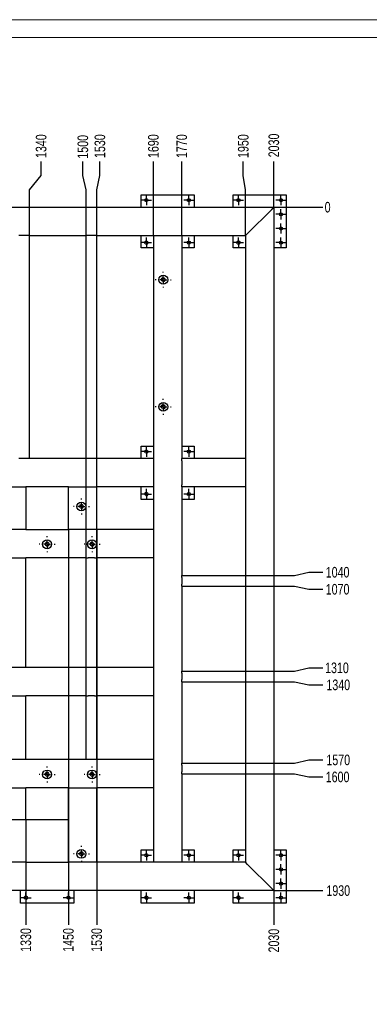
# Model space of a CAD drawing. Header units: millimetres. Extents: x 0 to 841, y 0 to 594.
# Tile 7 of 25: x 195 to 293, y 316 to 594. Entities that reach past the tile are written whole.
import ezdxf

# ---------------------------------------------------------------- set-up
doc = ezdxf.new("R2010")
doc.units = ezdxf.units.MM
doc.header["$PDSIZE"] = -1
doc.linetypes.add('CENTERX2', pattern=[20.32, 12.7, -2.54, 2.54, -2.54])
for name, color, linetype in [('COTES', 1, 'Continuous'), ('NOTES', 6, 'Continuous'), ('TRAIT-FINS', 9, 'Continuous'), ('TRAIT-MIXTES', 3, 'CENTERX2')]:
    doc.layers.add(name, color=color, linetype=linetype)
doc.layers.add('TRAIT-FORT', color=4, linetype='Continuous', lineweight=25)
doc.styles.add('SLDTEXTSTYLE0', font='TXT', dxfattribs={"width": 0.75})
doc.dimstyles.new('SLDDIMSTYLE7', dxfattribs={"dimtxt": 3, "dimasz": 0.333333, "dimexe": 0, "dimexo": 0.0625, "dimgap": 0.75, "dimtad": 0, "dimtih": 1, "dimtoh": 1, "dimdec": 0, "dimlfac": 10, "dimrnd": 1e-09, "dimdsep": 46, "dimtxsty": 'SLDTEXTSTYLE0', "dimblk1": 'ORIGIN', "dimblk2": 'ORIGIN', "dimsah": 1, "dimcen": 0.09, "dimadec": 0, "dimazin": 2, "dimtfac": 1, "dimtdec": 0, "dimtofl": 0, "dimtmove": 0, "dimatfit": 3, "dimldrblk": 'ORIGIN', "dimfxl": 1, "dimfrac": 2, "dimtolj": 1, "dimtzin": 12, "dimarcsym": 0})
doc.dimstyles.new('SLDDIMSTYLE8', dxfattribs={"dimtxt": 3, "dimasz": 2, "dimexe": 0, "dimexo": 0.0625, "dimgap": 0.75, "dimtad": 0, "dimtih": 1, "dimtoh": 1, "dimdec": 0, "dimlfac": 10, "dimrnd": 1e-09, "dimzin": 12, "dimdsep": 46, "dimtxsty": 'SLDTEXTSTYLE0', "dimsah": 1, "dimcen": 0.09, "dimadec": 0, "dimazin": 3, "dimtfac": 1, "dimtdec": 0, "dimtofl": 0, "dimtmove": 0, "dimatfit": 3, "dimfxl": 1, "dimfrac": 2, "dimtolj": 1, "dimtzin": 12, "dimarcsym": 0})

# ---------------------------------------------------------------- blocks, each defined once
blk = doc.blocks.new('_D_64')
at = {"layer": 'COTES', "color": 0, "lineweight": -2, "transparency": 16777216}
for p, q in [((200.67, 549.98), (200.67, 553.98)), ((197.36, 545.98), (200.67, 549.98)), ((197.36, 533.1), (197.36, 545.98))]:
    blk.add_line(p, q, dxfattribs=at)
at = {"layer": 'Defpoints', "color": 0, "transparency": 16777216}
for p in [(200.67, 553.98), (63.36, 541.03), (197.36, 533.03)]:
    blk.add_point(p, dxfattribs=at)
at = {"layer": 'COTES', "color": 0, "transparency": 16777216, "insert": (200.67, 558.29), "char_height": 3, "attachment_point": 5, "rotation": 90, "style": 'SLDTEXTSTYLE0'}
blk.add_mtext('\\A1;1340', dxfattribs=at)
blk = doc.blocks.new('_D_65')
at = {"layer": 'COTES', "color": 0, "lineweight": -2, "transparency": 16777216}
for p, q in [((212.45, 549.98), (212.45, 553.98)), ((213.36, 545.98), (212.45, 549.98)), ((213.36, 403.1), (213.36, 545.98))]:
    blk.add_line(p, q, dxfattribs=at)
at = {"layer": 'Defpoints', "color": 0, "transparency": 16777216}
for p in [(212.45, 553.98), (63.36, 541.03), (213.36, 403.03)]:
    blk.add_point(p, dxfattribs=at)
at = {"layer": 'COTES', "color": 0, "transparency": 16777216, "insert": (212.45, 558.1), "char_height": 3, "attachment_point": 5, "rotation": 90, "style": 'SLDTEXTSTYLE0'}
blk.add_mtext('\\A1;1500', dxfattribs=at)
blk = doc.blocks.new('_D_66')
at = {"layer": 'COTES', "color": 0, "lineweight": -2, "transparency": 16777216}
for p, q in [((217.26, 549.98), (217.26, 553.98)), ((216.36, 545.98), (217.26, 549.98)), ((216.36, 403.1), (216.36, 545.98))]:
    blk.add_line(p, q, dxfattribs=at)
at = {"layer": 'Defpoints', "color": 0, "transparency": 16777216}
for p in [(217.26, 553.98), (63.36, 541.03), (216.36, 403.03)]:
    blk.add_point(p, dxfattribs=at)
at = {"layer": 'COTES', "color": 0, "transparency": 16777216, "insert": (217.26, 558.29), "char_height": 3, "attachment_point": 5, "rotation": 90, "style": 'SLDTEXTSTYLE0'}
blk.add_mtext('\\A1;1530', dxfattribs=at)
blk = doc.blocks.new('_D_67')
at = {"layer": 'COTES', "color": 0, "lineweight": -2, "transparency": 16777216}
blk.add_line((232.36, 533.1), (232.36, 553.98), dxfattribs=at)
at = {"layer": 'Defpoints', "color": 0, "transparency": 16777216}
for p in [(232.36, 553.98), (63.36, 541.03), (232.36, 533.03)]:
    blk.add_point(p, dxfattribs=at)
at = {"layer": 'COTES', "color": 0, "transparency": 16777216, "insert": (232.36, 558.29), "char_height": 3, "attachment_point": 5, "rotation": 90, "style": 'SLDTEXTSTYLE0'}
blk.add_mtext('\\A1;1690', dxfattribs=at)
blk = doc.blocks.new('_D_68')
at = {"layer": 'COTES', "color": 0, "lineweight": -2, "transparency": 16777216}
blk.add_line((240.36, 533.1), (240.36, 553.98), dxfattribs=at)
at = {"layer": 'Defpoints', "color": 0, "transparency": 16777216}
for p in [(240.36, 553.98), (63.36, 541.03), (240.36, 533.03)]:
    blk.add_point(p, dxfattribs=at)
at = {"layer": 'COTES', "color": 0, "transparency": 16777216, "insert": (240.36, 558.29), "char_height": 3, "attachment_point": 5, "rotation": 90, "style": 'SLDTEXTSTYLE0'}
blk.add_mtext('\\A1;1770', dxfattribs=at)
blk = doc.blocks.new('_D_69')
at = {"layer": 'COTES', "color": 0, "lineweight": -2, "transparency": 16777216}
for p, q in [((257.74, 549.98), (257.74, 553.98)), ((258.36, 545.98), (257.74, 549.98)), ((258.36, 533.1), (258.36, 545.98))]:
    blk.add_line(p, q, dxfattribs=at)
at = {"layer": 'Defpoints', "color": 0, "transparency": 16777216}
for p in [(257.74, 553.98), (63.36, 541.03), (258.36, 533.03)]:
    blk.add_point(p, dxfattribs=at)
at = {"layer": 'COTES', "color": 0, "transparency": 16777216, "insert": (257.74, 558.29), "char_height": 3, "attachment_point": 5, "rotation": 90, "style": 'SLDTEXTSTYLE0'}
blk.add_mtext('\\A1;1950', dxfattribs=at)
blk = doc.blocks.new('_D_70')
at = {"layer": 'COTES', "color": 0, "lineweight": -2, "transparency": 16777216}
blk.add_line((266.36, 541.1), (266.36, 553.98), dxfattribs=at)
at = {"layer": 'Defpoints', "color": 0, "transparency": 16777216}
for p in [(266.36, 553.98), (63.36, 541.03), (266.36, 541.03)]:
    blk.add_point(p, dxfattribs=at)
at = {"layer": 'COTES', "color": 0, "transparency": 16777216, "insert": (266.36, 558.48), "char_height": 3, "attachment_point": 5, "rotation": 90, "style": 'SLDTEXTSTYLE0'}
blk.add_mtext('\\A1;2030', dxfattribs=at)
blk = doc.blocks.new('_D_77')
at = {"layer": 'COTES', "color": 0, "lineweight": -2, "transparency": 16777216}
blk.add_line((196.36, 355.97), (196.36, 338.42), dxfattribs=at)
at = {"layer": 'Defpoints', "color": 0, "transparency": 16777216}
for p in [(196.36, 356.03), (63.36, 348.03), (196.36, 338.42)]:
    blk.add_point(p, dxfattribs=at)
at = {"layer": 'COTES', "color": 0, "transparency": 16777216, "insert": (196.36, 334.11), "char_height": 3, "attachment_point": 5, "rotation": 90, "style": 'SLDTEXTSTYLE0'}
blk.add_mtext('\\A1;1330', dxfattribs=at)
blk = doc.blocks.new('_D_78')
at = {"layer": 'COTES', "color": 0, "lineweight": -2, "transparency": 16777216}
blk.add_line((208.36, 449.97), (208.36, 338.42), dxfattribs=at)
at = {"layer": 'Defpoints', "color": 0, "transparency": 16777216}
for p in [(208.36, 450.03), (63.36, 348.03), (208.36, 338.42)]:
    blk.add_point(p, dxfattribs=at)
at = {"layer": 'COTES', "color": 0, "transparency": 16777216, "insert": (208.36, 334.11), "char_height": 3, "attachment_point": 5, "rotation": 90, "style": 'SLDTEXTSTYLE0'}
blk.add_mtext('\\A1;1450', dxfattribs=at)
blk = doc.blocks.new('_D_79')
at = {"layer": 'COTES', "color": 0, "lineweight": -2, "transparency": 16777216}
blk.add_line((216.36, 449.97), (216.36, 338.42), dxfattribs=at)
at = {"layer": 'Defpoints', "color": 0, "transparency": 16777216}
for p in [(216.36, 450.03), (63.36, 348.03), (216.36, 338.42)]:
    blk.add_point(p, dxfattribs=at)
at = {"layer": 'COTES', "color": 0, "transparency": 16777216, "insert": (216.36, 334.11), "char_height": 3, "attachment_point": 5, "rotation": 90, "style": 'SLDTEXTSTYLE0'}
blk.add_mtext('\\A1;1530', dxfattribs=at)
blk = doc.blocks.new('_D_80')
at = {"layer": 'COTES', "color": 0, "lineweight": -2, "transparency": 16777216}
blk.add_line((266.36, 347.97), (266.36, 338.42), dxfattribs=at)
at = {"layer": 'Defpoints', "color": 0, "transparency": 16777216}
for p in [(63.36, 348.03), (266.36, 348.03), (266.36, 338.42)]:
    blk.add_point(p, dxfattribs=at)
at = {"layer": 'COTES', "color": 0, "transparency": 16777216, "insert": (266.36, 333.92), "char_height": 3, "attachment_point": 5, "rotation": 90, "style": 'SLDTEXTSTYLE0'}
blk.add_mtext('\\A1;2030', dxfattribs=at)
blk = doc.blocks.new('_D_91')
at = {"layer": 'COTES', "color": 0, "lineweight": -2, "transparency": 16777216}
blk.add_line((196.3, 368.03), (53.91, 368.03), dxfattribs=at)
at = {"layer": 'Defpoints', "color": 0, "transparency": 16777216}
for p in [(63.36, 541.03), (53.91, 368.03), (196.36, 368.03)]:
    blk.add_point(p, dxfattribs=at)
at = {"layer": 'COTES', "color": 0, "transparency": 16777216, "insert": (49.6, 368.03), "char_height": 3, "attachment_point": 5, "style": 'SLDTEXTSTYLE0'}
blk.add_mtext('\\A1;1730', dxfattribs=at)
blk = doc.blocks.new('_D_94')
at = {"layer": 'COTES', "color": 0, "lineweight": -2, "transparency": 16777216}
blk.add_line((266.42, 541.03), (280.23, 541.03), dxfattribs=at)
at = {"layer": 'Defpoints', "color": 0, "transparency": 16777216}
for p in [(266.36, 541.03), (266.36, 541.03), (280.23, 541.03)]:
    blk.add_point(p, dxfattribs=at)
at = {"layer": 'COTES', "color": 0, "transparency": 16777216, "insert": (281.54, 541.03), "char_height": 3, "attachment_point": 5, "style": 'SLDTEXTSTYLE0'}
blk.add_mtext('\\A1;0', dxfattribs=at)
blk = doc.blocks.new('_Origin')
at = {"color": 0, "linetype": 'ByBlock', "lineweight": -2}
blk.add_line((0, 0), (-1, 0), dxfattribs=at)
blk.add_circle((0, 0), 0.5, dxfattribs=at)
blk = doc.blocks.new('_D_95')
at = {"layer": 'COTES', "color": 0, "lineweight": -2, "transparency": 16777216}
for p, q in [((258.42, 437.03), (272.23, 437.03)), ((272.23, 437.03), (276.23, 437.94)), ((276.23, 437.94), (280.23, 437.94))]:
    blk.add_line(p, q, dxfattribs=at)
at = {"layer": 'Defpoints', "color": 0, "transparency": 16777216}
for p in [(266.36, 541.03), (258.36, 437.03), (280.23, 437.94)]:
    blk.add_point(p, dxfattribs=at)
at = {"layer": 'COTES', "color": 0, "transparency": 16777216, "insert": (284.35, 437.94), "char_height": 3, "attachment_point": 5, "style": 'SLDTEXTSTYLE0'}
blk.add_mtext('\\A1;1040', dxfattribs=at)
blk = doc.blocks.new('_D_96')
at = {"layer": 'COTES', "color": 0, "lineweight": -2, "transparency": 16777216}
for p, q in [((258.42, 434.03), (272.23, 434.03)), ((272.23, 434.03), (276.23, 433.13)), ((276.23, 433.13), (280.23, 433.13))]:
    blk.add_line(p, q, dxfattribs=at)
at = {"layer": 'Defpoints', "color": 0, "transparency": 16777216}
for p in [(266.36, 541.03), (258.36, 434.03), (280.23, 433.13)]:
    blk.add_point(p, dxfattribs=at)
at = {"layer": 'COTES', "color": 0, "transparency": 16777216, "insert": (284.35, 433.13), "char_height": 3, "attachment_point": 5, "style": 'SLDTEXTSTYLE0'}
blk.add_mtext('\\A1;1070', dxfattribs=at)
blk = doc.blocks.new('_D_97')
at = {"layer": 'COTES', "color": 0, "lineweight": -2, "transparency": 16777216}
for p, q in [((258.42, 410.03), (272.23, 410.03)), ((272.23, 410.03), (276.23, 410.94)), ((276.23, 410.94), (280.23, 410.94))]:
    blk.add_line(p, q, dxfattribs=at)
at = {"layer": 'Defpoints', "color": 0, "transparency": 16777216}
for p in [(266.36, 541.03), (258.36, 410.03), (280.23, 410.94)]:
    blk.add_point(p, dxfattribs=at)
at = {"layer": 'COTES', "color": 0, "transparency": 16777216, "insert": (284.17, 410.94), "char_height": 3, "attachment_point": 5, "style": 'SLDTEXTSTYLE0'}
blk.add_mtext('\\A1;1310', dxfattribs=at)
blk = doc.blocks.new('_D_98')
at = {"layer": 'COTES', "color": 0, "lineweight": -2, "transparency": 16777216}
for p, q in [((258.42, 407.03), (272.23, 407.03)), ((272.23, 407.03), (276.23, 406.13)), ((276.23, 406.13), (280.23, 406.13))]:
    blk.add_line(p, q, dxfattribs=at)
at = {"layer": 'Defpoints', "color": 0, "transparency": 16777216}
for p in [(266.36, 541.03), (258.36, 407.03), (280.23, 406.13)]:
    blk.add_point(p, dxfattribs=at)
at = {"layer": 'COTES', "color": 0, "transparency": 16777216, "insert": (284.54, 406.13), "char_height": 3, "attachment_point": 5, "style": 'SLDTEXTSTYLE0'}
blk.add_mtext('\\A1;1340', dxfattribs=at)
blk = doc.blocks.new('_D_99')
at = {"layer": 'COTES', "color": 0, "lineweight": -2, "transparency": 16777216}
for p, q in [((258.42, 384.03), (272.23, 384.03)), ((272.23, 384.03), (276.23, 384.94)), ((276.23, 384.94), (280.23, 384.94))]:
    blk.add_line(p, q, dxfattribs=at)
at = {"layer": 'Defpoints', "color": 0, "transparency": 16777216}
for p in [(266.36, 541.03), (258.36, 384.03), (280.23, 384.94)]:
    blk.add_point(p, dxfattribs=at)
at = {"layer": 'COTES', "color": 0, "transparency": 16777216, "insert": (284.54, 384.94), "char_height": 3, "attachment_point": 5, "style": 'SLDTEXTSTYLE0'}
blk.add_mtext('\\A1;1570', dxfattribs=at)
blk = doc.blocks.new('_D_100')
at = {"layer": 'COTES', "color": 0, "lineweight": -2, "transparency": 16777216}
for p, q in [((258.42, 381.03), (272.23, 381.03)), ((272.23, 381.03), (276.23, 380.13)), ((276.23, 380.13), (280.23, 380.13))]:
    blk.add_line(p, q, dxfattribs=at)
at = {"layer": 'Defpoints', "color": 0, "transparency": 16777216}
for p in [(266.36, 541.03), (258.36, 381.03), (280.23, 380.13)]:
    blk.add_point(p, dxfattribs=at)
at = {"layer": 'COTES', "color": 0, "transparency": 16777216, "insert": (284.35, 380.13), "char_height": 3, "attachment_point": 5, "style": 'SLDTEXTSTYLE0'}
blk.add_mtext('\\A1;1600', dxfattribs=at)
blk = doc.blocks.new('_D_101')
at = {"layer": 'COTES', "color": 0, "lineweight": -2, "transparency": 16777216}
blk.add_line((266.42, 348.03), (280.23, 348.03), dxfattribs=at)
at = {"layer": 'Defpoints', "color": 0, "transparency": 16777216}
for p in [(266.36, 541.03), (266.36, 348.03), (280.23, 348.03)]:
    blk.add_point(p, dxfattribs=at)
at = {"layer": 'COTES', "color": 0, "transparency": 16777216, "insert": (284.54, 348.03), "char_height": 3, "attachment_point": 5, "style": 'SLDTEXTSTYLE0'}
blk.add_mtext('\\A1;1930', dxfattribs=at)
blk = doc.blocks.new('SW_NOTE_46')
at = {"layer": 'NOTES', "color": 0, "char_height": 4.2333, "attachment_point": 2, "style": 'SLDTEXTSTYLE0'}
for s, insert in [('VUE DE DESSUS', (19.65, 5.46)), ('COTATION DES PROFILES', (20.25, -1.19))]:
    blk.add_mtext(s, dxfattribs=dict(at, insert=insert))
blk = doc.blocks.new('SW_CENTERMARKSYMBOL_16')
at = {"layer": 'TRAIT-MIXTES', "color": 0}
for p, q in [((-2, 0), (-2.25, 0)), ((0, 0), (-1, 0)), ((0, 2), (0, 2.25)), ((0, 0), (0, 1)), ((0, 0), (0, -1)), ((0, 0), (1, 0)), ((2, 0), (2.25, 0)), ((0, -2), (0, -2.25))]:
    blk.add_line(p, q, dxfattribs=at)
blk = doc.blocks.new('SW_CENTERMARKSYMBOL_25')
at = {"layer": 'TRAIT-MIXTES', "color": 0}
for p, q in [((-1, 0), (-1.45, 0)), ((0, 0), (-1, 0)), ((0, 1), (0, 1.45)), ((0, 0), (0, 1)), ((0, 0), (0, -1)), ((0, 0), (1, 0)), ((1, 0), (1.45, 0)), ((0, -1), (0, -1.45))]:
    blk.add_line(p, q, dxfattribs=at)
blk = doc.blocks.new('SW_CENTERMARKSYMBOL_26')
at = {"layer": 'TRAIT-MIXTES', "color": 0}
for p, q in [((-1, 0), (-1.45, 0)), ((0, 0), (-1, 0)), ((0, 1), (0, 1.45)), ((0, 0), (0, 1)), ((0, 0), (0, -1)), ((0, 0), (1, 0)), ((1, 0), (1.45, 0)), ((0, -1), (0, -1.45))]:
    blk.add_line(p, q, dxfattribs=at)
blk = doc.blocks.new('SW_CENTERMARKSYMBOL_27')
at = {"layer": 'TRAIT-MIXTES', "color": 0}
for p, q in [((-1, 0), (-1.45, 0)), ((0, 0), (-1, 0)), ((0, 1), (0, 1.45)), ((0, 0), (0, 1)), ((0, 0), (0, -1)), ((0, 0), (1, 0)), ((1, 0), (1.45, 0)), ((0, -1), (0, -1.45))]:
    blk.add_line(p, q, dxfattribs=at)
blk = doc.blocks.new('SW_CENTERMARKSYMBOL_28')
at = {"layer": 'TRAIT-MIXTES', "color": 0}
for p, q in [((-1, 0), (-1.45, 0)), ((0, 0), (-1, 0)), ((0, 1), (0, 1.45)), ((0, 0), (0, 1)), ((0, 0), (0, -1)), ((0, 0), (1, 0)), ((1, 0), (1.45, 0)), ((0, -1), (0, -1.45))]:
    blk.add_line(p, q, dxfattribs=at)
blk = doc.blocks.new('SW_CENTERMARKSYMBOL_29')
at = {"layer": 'TRAIT-MIXTES', "color": 0}
for p, q in [((-2, 0), (-2.25, 0)), ((0, 0), (-1, 0)), ((0, 2), (0, 2.25)), ((0, 0), (0, 1)), ((0, 0), (0, -1)), ((0, 0), (1, 0)), ((2, 0), (2.25, 0)), ((0, -2), (0, -2.25))]:
    blk.add_line(p, q, dxfattribs=at)
blk = doc.blocks.new('SW_CENTERMARKSYMBOL_30')
at = {"layer": 'TRAIT-MIXTES', "color": 0}
for p, q in [((-1, 0), (-1.45, 0)), ((0, 0), (-1, 0)), ((0, 1), (0, 1.45)), ((0, 0), (0, 1)), ((0, 0), (0, -1)), ((0, 0), (1, 0)), ((1, 0), (1.45, 0)), ((0, -1), (0, -1.45))]:
    blk.add_line(p, q, dxfattribs=at)
blk = doc.blocks.new('SW_CENTERMARKSYMBOL_31')
at = {"layer": 'TRAIT-MIXTES', "color": 0}
for p, q in [((-1, 0), (-1.45, 0)), ((0, 0), (-1, 0)), ((0, 1), (0, 1.45)), ((0, 0), (0, 1)), ((0, 0), (0, -1)), ((0, 0), (1, 0)), ((1, 0), (1.45, 0)), ((0, -1), (0, -1.45))]:
    blk.add_line(p, q, dxfattribs=at)
blk = doc.blocks.new('SW_CENTERMARKSYMBOL_32')
at = {"layer": 'TRAIT-MIXTES', "color": 0}
for p, q in [((-1, 0), (-1.45, 0)), ((0, 0), (-1, 0)), ((0, 1), (0, 1.45)), ((0, 0), (0, 1)), ((0, 0), (0, -1)), ((0, 0), (1, 0)), ((1, 0), (1.45, 0)), ((0, -1), (0, -1.45))]:
    blk.add_line(p, q, dxfattribs=at)
blk = doc.blocks.new('SW_CENTERMARKSYMBOL_33')
at = {"layer": 'TRAIT-MIXTES', "color": 0}
for p, q in [((-1, 0), (-1.45, 0)), ((0, 0), (-1, 0)), ((0, 1), (0, 1.45)), ((0, 0), (0, 1)), ((0, 0), (0, -1)), ((0, 0), (1, 0)), ((1, 0), (1.45, 0)), ((0, -1), (0, -1.45))]:
    blk.add_line(p, q, dxfattribs=at)
blk = doc.blocks.new('SW_CENTERMARKSYMBOL_34')
at = {"layer": 'TRAIT-MIXTES', "color": 0}
for p, q in [((-2, 0), (-2.25, 0)), ((0, 0), (-1, 0)), ((0, 2), (0, 2.25)), ((0, 0), (0, 1)), ((0, 0), (0, -1)), ((0, 0), (1, 0)), ((2, 0), (2.25, 0)), ((0, -2), (0, -2.25))]:
    blk.add_line(p, q, dxfattribs=at)
blk = doc.blocks.new('SW_CENTERMARKSYMBOL_35')
at = {"layer": 'TRAIT-MIXTES', "color": 0}
for p, q in [((-2, 0), (-2.25, 0)), ((0, 0), (-1, 0)), ((0, 2), (0, 2.25)), ((0, 0), (0, 1)), ((0, 0), (0, -1)), ((0, 0), (1, 0)), ((2, 0), (2.25, 0)), ((0, -2), (0, -2.25))]:
    blk.add_line(p, q, dxfattribs=at)
blk = doc.blocks.new('SW_CENTERMARKSYMBOL_40')
at = {"layer": 'TRAIT-MIXTES', "color": 0}
for p, q in [((-2, 0), (-2.25, 0)), ((0, 0), (-1, 0)), ((0, 2), (0, 2.25)), ((0, 0), (0, 1)), ((0, 0), (0, -1)), ((0, 0), (1, 0)), ((2, 0), (2.25, 0)), ((0, -2), (0, -2.25))]:
    blk.add_line(p, q, dxfattribs=at)
blk = doc.blocks.new('SW_CENTERMARKSYMBOL_45')
at = {"layer": 'TRAIT-MIXTES', "color": 0}
for p, q in [((-2, 0), (-2.25, 0)), ((0, 0), (-1, 0)), ((0, 2), (0, 2.25)), ((0, 0), (0, 1)), ((0, 0), (0, -1)), ((0, 0), (1, 0)), ((2, 0), (2.25, 0)), ((0, -2), (0, -2.25))]:
    blk.add_line(p, q, dxfattribs=at)
blk = doc.blocks.new('SW_CENTERMARKSYMBOL_51')
at = {"layer": 'TRAIT-MIXTES', "color": 0}
for p, q in [((-2, 0), (-2.25, 0)), ((0, 0), (-1, 0)), ((0, 2), (0, 2.25)), ((0, 0), (0, 1)), ((0, 0), (0, -1)), ((0, 0), (1, 0)), ((2, 0), (2.25, 0)), ((0, -2), (0, -2.25))]:
    blk.add_line(p, q, dxfattribs=at)
blk = doc.blocks.new('SW_CENTERMARKSYMBOL_52')
at = {"layer": 'TRAIT-MIXTES', "color": 0}
for p, q in [((-2, 0), (-2.25, 0)), ((0, 0), (-1, 0)), ((0, 2), (0, 2.25)), ((0, 0), (0, 1)), ((0, 0), (0, -1)), ((0, 0), (1, 0)), ((2, 0), (2.25, 0)), ((0, -2), (0, -2.25))]:
    blk.add_line(p, q, dxfattribs=at)
blk = doc.blocks.new('SW_CENTERMARKSYMBOL_53')
at = {"layer": 'TRAIT-MIXTES', "color": 0}
for p, q in [((-1, 0), (-1.45, 0)), ((0, 0), (-1, 0)), ((0, 1), (0, 1.45)), ((0, 0), (0, 1)), ((0, 0), (0, -1)), ((0, 0), (1, 0)), ((1, 0), (1.45, 0)), ((0, -1), (0, -1.45))]:
    blk.add_line(p, q, dxfattribs=at)
blk = doc.blocks.new('SW_CENTERMARKSYMBOL_54')
at = {"layer": 'TRAIT-MIXTES', "color": 0}
for p, q in [((-1, 0), (-1.45, 0)), ((0, 0), (-1, 0)), ((0, 1), (0, 1.45)), ((0, 0), (0, 1)), ((0, 0), (0, -1)), ((0, 0), (1, 0)), ((1, 0), (1.45, 0)), ((0, -1), (0, -1.45))]:
    blk.add_line(p, q, dxfattribs=at)
blk = doc.blocks.new('SW_CENTERMARKSYMBOL_55')
at = {"layer": 'TRAIT-MIXTES', "color": 0}
for p, q in [((-1, 0), (-1.45, 0)), ((0, 0), (-1, 0)), ((0, 1), (0, 1.45)), ((0, 0), (0, 1)), ((0, 0), (0, -1)), ((0, 0), (1, 0)), ((1, 0), (1.45, 0)), ((0, -1), (0, -1.45))]:
    blk.add_line(p, q, dxfattribs=at)
blk = doc.blocks.new('SW_CENTERMARKSYMBOL_56')
at = {"layer": 'TRAIT-MIXTES', "color": 0}
for p, q in [((-1, 0), (-1.45, 0)), ((0, 0), (-1, 0)), ((0, 1), (0, 1.45)), ((0, 0), (0, 1)), ((0, 0), (0, -1)), ((0, 0), (1, 0)), ((1, 0), (1.45, 0)), ((0, -1), (0, -1.45))]:
    blk.add_line(p, q, dxfattribs=at)
blk = doc.blocks.new('SW_CENTERMARKSYMBOL_57')
at = {"layer": 'TRAIT-MIXTES', "color": 0}
for p, q in [((-1, 0), (-1.45, 0)), ((0, 0), (-1, 0)), ((0, 1), (0, 1.45)), ((0, 0), (0, 1)), ((0, 0), (0, -1)), ((0, 0), (1, 0)), ((1, 0), (1.45, 0)), ((0, -1), (0, -1.45))]:
    blk.add_line(p, q, dxfattribs=at)
blk = doc.blocks.new('SW_CENTERMARKSYMBOL_58')
at = {"layer": 'TRAIT-MIXTES', "color": 0}
for p, q in [((-1, 0), (-1.45, 0)), ((0, 0), (-1, 0)), ((0, 1), (0, 1.45)), ((0, 0), (0, 1)), ((0, 0), (0, -1)), ((0, 0), (1, 0)), ((1, 0), (1.45, 0)), ((0, -1), (0, -1.45))]:
    blk.add_line(p, q, dxfattribs=at)
blk = doc.blocks.new('SW_CENTERMARKSYMBOL_60')
at = {"layer": 'TRAIT-MIXTES', "color": 0}
for p, q in [((-1, 0), (-1.45, 0)), ((0, 0), (-1, 0)), ((0, 1), (0, 1.45)), ((0, 0), (0, 1)), ((0, 0), (0, -1)), ((0, 0), (1, 0)), ((1, 0), (1.45, 0)), ((0, -1), (0, -1.45))]:
    blk.add_line(p, q, dxfattribs=at)
blk = doc.blocks.new('SW_CENTERMARKSYMBOL_61')
at = {"layer": 'TRAIT-MIXTES', "color": 0}
for p, q in [((-1, 0), (-1.45, 0)), ((0, 0), (-1, 0)), ((0, 1), (0, 1.45)), ((0, 0), (0, 1)), ((0, 0), (0, -1)), ((0, 0), (1, 0)), ((1, 0), (1.45, 0)), ((0, -1), (0, -1.45))]:
    blk.add_line(p, q, dxfattribs=at)
blk = doc.blocks.new('SW_CENTERMARKSYMBOL_62')
at = {"layer": 'TRAIT-MIXTES', "color": 0}
for p, q in [((-1, 0), (-1.45, 0)), ((0, 0), (-1, 0)), ((0, 1), (0, 1.45)), ((0, 0), (0, 1)), ((0, 0), (0, -1)), ((0, 0), (1, 0)), ((1, 0), (1.45, 0)), ((0, -1), (0, -1.45))]:
    blk.add_line(p, q, dxfattribs=at)
blk = doc.blocks.new('SW_CENTERMARKSYMBOL_63')
at = {"layer": 'TRAIT-MIXTES', "color": 0}
for p, q in [((-1, 0), (-1.45, 0)), ((0, 0), (-1, 0)), ((0, 1), (0, 1.45)), ((0, 0), (0, 1)), ((0, 0), (0, -1)), ((0, 0), (1, 0)), ((1, 0), (1.45, 0)), ((0, -1), (0, -1.45))]:
    blk.add_line(p, q, dxfattribs=at)
blk = doc.blocks.new('SW_CENTERMARKSYMBOL_64')
at = {"layer": 'TRAIT-MIXTES', "color": 0}
for p, q in [((-1, 0), (-1.45, 0)), ((0, 0), (-1, 0)), ((0, 1), (0, 1.45)), ((0, 0), (0, 1)), ((0, 0), (0, -1)), ((0, 0), (1, 0)), ((1, 0), (1.45, 0)), ((0, -1), (0, -1.45))]:
    blk.add_line(p, q, dxfattribs=at)
blk = doc.blocks.new('SW_CENTERMARKSYMBOL_65')
at = {"layer": 'TRAIT-MIXTES', "color": 0}
for p, q in [((-1, 0), (-1.45, 0)), ((0, 0), (-1, 0)), ((0, 1), (0, 1.45)), ((0, 0), (0, 1)), ((0, 0), (0, -1)), ((0, 0), (1, 0)), ((1, 0), (1.45, 0)), ((0, -1), (0, -1.45))]:
    blk.add_line(p, q, dxfattribs=at)
blk = doc.blocks.new('SW_CENTERMARKSYMBOL_83')
at = {"layer": 'TRAIT-MIXTES', "color": 0}
for p, q in [((-1, 0), (-1.45, 0)), ((0, 0), (-1, 0)), ((0, 1), (0, 1.45)), ((0, 0), (0, 1)), ((0, 0), (0, -1)), ((0, 0), (1, 0)), ((1, 0), (1.45, 0)), ((0, -1), (0, -1.45))]:
    blk.add_line(p, q, dxfattribs=at)
blk = doc.blocks.new('SW_CENTERMARKSYMBOL_84')
at = {"layer": 'TRAIT-MIXTES', "color": 0}
for p, q in [((-1, 0), (-1.45, 0)), ((0, 0), (-1, 0)), ((0, 1), (0, 1.45)), ((0, 0), (0, 1)), ((0, 0), (0, -1)), ((0, 0), (1, 0)), ((1, 0), (1.45, 0)), ((0, -1), (0, -1.45))]:
    blk.add_line(p, q, dxfattribs=at)
blk = doc.blocks.new('SW_CENTERMARKSYMBOL_90')
at = {"layer": 'TRAIT-MIXTES', "color": 0}
for p, q in [((-1, 0), (-1.45, 0)), ((0, 0), (-1, 0)), ((0, 1), (0, 1.45)), ((0, 0), (0, 1)), ((0, 0), (0, -1)), ((0, 0), (1, 0)), ((1, 0), (1.45, 0)), ((0, -1), (0, -1.45))]:
    blk.add_line(p, q, dxfattribs=at)
blk = doc.blocks.new('SW_CENTERMARKSYMBOL_91')
at = {"layer": 'TRAIT-MIXTES', "color": 0}
for p, q in [((-1, 0), (-1.45, 0)), ((0, 0), (-1, 0)), ((0, 1), (0, 1.45)), ((0, 0), (0, 1)), ((0, 0), (0, -1)), ((0, 0), (1, 0)), ((1, 0), (1.45, 0)), ((0, -1), (0, -1.45))]:
    blk.add_line(p, q, dxfattribs=at)
blk = doc.blocks.new('SW_CENTERMARKSYMBOL_92')
at = {"layer": 'TRAIT-MIXTES', "color": 0}
for p, q in [((-1, 0), (-1.45, 0)), ((0, 0), (-1, 0)), ((0, 1), (0, 1.45)), ((0, 0), (0, 1)), ((0, 0), (0, -1)), ((0, 0), (1, 0)), ((1, 0), (1.45, 0)), ((0, -1), (0, -1.45))]:
    blk.add_line(p, q, dxfattribs=at)
blk = doc.blocks.new('SW_CENTERMARKSYMBOL_93')
at = {"layer": 'TRAIT-MIXTES', "color": 0}
for p, q in [((-1, 0), (-1.45, 0)), ((0, 0), (-1, 0)), ((0, 1), (0, 1.45)), ((0, 0), (0, 1)), ((0, 0), (0, -1)), ((0, 0), (1, 0)), ((1, 0), (1.45, 0)), ((0, -1), (0, -1.45))]:
    blk.add_line(p, q, dxfattribs=at)

msp = doc.modelspace()

# ---------------------------------------------------------------- linework, layer by layer
at = {"lineweight": 18}
for p, q in [((841, 594), (0, 594)), ((836, 589), (5, 589))]:
    msp.add_line(p, q, dxfattribs=at)
at = {"layer": 'TRAIT-FINS', "lineweight": 18}
for centre, radius in [((230.359, 531.033), 0.5), ((256.359, 531.033), 0.5), ((235.135, 520.574), 0.6), ((235.135, 484.674), 0.6), ((230.359, 460.033), 0.5), ((212.019, 456.514), 0.6), ((202.335, 445.854), 0.6), ((215.035, 445.854), 0.6), ((202.335, 380.854), 0.6), ((215.035, 380.854), 0.6), ((212.019, 358.414), 0.6), ((196.359, 346.033), 0.5), ((230.359, 346.033), 0.5), ((256.359, 346.033), 0.5)]:
    msp.add_arc(centre, radius, 255, 195, dxfattribs=at)
at = {"layer": 'TRAIT-FORT', "lineweight": 25}
for p, q in [((228.859, 541.033), (228.859, 544.533)), ((228.859, 544.533), (243.859, 544.533)), ((243.859, 544.533), (243.859, 541.033)), ((254.859, 541.033), (254.859, 544.533)), ((254.859, 544.533), (269.859, 544.533)), ((269.859, 544.533), (269.859, 529.533)), ((63.359, 541.033), (266.359, 541.033)), ((258.959, 533.633), (265.759, 540.433)), ((265.759, 540.433), (266.359, 541.033)), ((265.759, 540.433), (266.359, 541.033)), ((266.359, 541.033), (266.359, 348.033)), ((194.959, 533.033), (194.359, 533.033)), ((196.759, 533.033), (194.959, 533.033)), ((197.359, 533.033), (196.759, 533.033)), ((197.359, 533.033), (213.359, 533.033)), ((197.359, 470.033), (197.359, 533.033)), ((213.359, 470.033), (213.359, 533.033)), ((213.959, 533.033), (213.359, 533.033)), ((215.759, 533.033), (213.959, 533.033)), ((216.359, 533.033), (215.759, 533.033)), ((216.359, 533.033), (232.359, 533.033)), ((216.359, 470.033), (216.359, 533.033)), ((228.859, 529.533), (228.859, 533.033)), ((232.359, 533.033), (232.359, 470.033)), ((232.359, 533.033), (232.959, 533.033)), ((232.959, 533.033), (239.759, 533.033)), ((239.759, 533.033), (240.359, 533.033)), ((240.359, 533.033), (240.359, 470.033)), ((240.359, 533.033), (258.359, 533.033)), ((243.859, 533.033), (243.859, 529.533)), ((254.859, 529.533), (254.859, 533.033)), ((258.359, 533.033), (258.959, 533.633)), ((258.359, 533.033), (258.959, 533.633)), ((258.359, 533.033), (258.359, 470.033)), ((232.359, 529.533), (228.859, 529.533)), ((243.859, 529.533), (240.359, 529.533)), ((258.359, 529.533), (254.859, 529.533)), ((269.859, 529.533), (266.359, 529.533)), ((228.859, 470.033), (228.859, 473.533)), ((228.859, 473.533), (232.359, 473.533)), ((240.359, 473.533), (243.859, 473.533)), ((243.859, 473.533), (243.859, 470.033)), ((194.959, 470.033), (194.359, 470.033)), ((196.759, 470.033), (194.959, 470.033)), ((197.359, 470.033), (196.759, 470.033)), ((213.359, 470.033), (197.359, 470.033)), ((213.959, 470.033), (213.359, 470.033)), ((215.759, 470.033), (213.959, 470.033)), ((216.359, 470.033), (215.759, 470.033)), ((232.359, 470.033), (216.359, 470.033)), ((232.359, 470.033), (232.359, 469.433)), ((240.359, 469.433), (240.359, 470.033)), ((258.359, 470.033), (240.359, 470.033)), ((258.359, 470.033), (258.359, 469.433)), ((232.359, 469.433), (232.359, 462.633)), ((240.359, 469.433), (240.359, 462.633)), ((258.359, 469.433), (258.359, 462.633)), ((188.959, 462.033), (195.759, 462.033)), ((195.759, 462.033), (196.359, 462.033)), ((208.359, 462.033), (196.359, 462.033)), ((196.359, 462.033), (196.359, 450.033)), ((208.359, 462.033), (208.959, 462.033)), ((208.359, 450.033), (208.359, 462.033)), ((208.959, 462.033), (215.759, 462.033)), ((215.759, 462.033), (216.359, 462.033)), ((232.359, 462.033), (216.359, 462.033)), ((216.359, 450.033), (216.359, 462.033)), ((228.859, 458.533), (228.859, 462.033)), ((232.359, 462.633), (232.359, 462.033)), ((232.359, 462.033), (232.359, 450.033)), ((240.359, 462.033), (240.359, 462.633)), ((240.359, 462.033), (240.359, 437.033)), ((258.359, 462.033), (240.359, 462.033)), ((243.859, 462.033), (243.859, 458.533)), ((258.359, 462.633), (258.359, 462.033)), ((258.359, 462.033), (258.359, 437.033)), ((232.359, 458.533), (228.859, 458.533)), ((243.859, 458.533), (240.359, 458.533)), ((195.759, 450.033), (188.959, 450.033)), ((196.359, 450.033), (195.759, 450.033)), ((196.359, 450.033), (208.359, 450.033)), ((208.959, 450.033), (208.359, 450.033)), ((215.759, 450.033), (208.959, 450.033)), ((216.359, 450.033), (215.759, 450.033)), ((232.359, 450.033), (216.359, 450.033)), ((232.359, 450.033), (232.359, 449.433)), ((232.359, 449.433), (232.359, 442.633)), ((232.359, 442.633), (232.359, 442.033)), ((188.959, 442.033), (195.759, 442.033)), ((195.759, 442.033), (196.359, 442.033)), ((213.359, 442.033), (196.359, 442.033)), ((196.359, 411.033), (196.359, 442.033)), ((213.359, 411.033), (213.359, 442.033)), ((213.359, 442.033), (213.959, 442.033)), ((215.759, 442.033), (213.959, 442.033)), ((215.759, 442.033), (216.359, 442.033)), ((232.359, 442.033), (216.359, 442.033)), ((216.359, 411.033), (216.359, 442.033)), ((232.359, 442.033), (232.359, 411.033)), ((240.359, 437.033), (258.359, 437.033)), ((240.359, 436.433), (240.359, 437.033)), ((258.359, 437.033), (258.359, 436.433)), ((240.359, 436.433), (240.359, 434.633)), ((240.359, 434.033), (240.359, 434.633)), ((240.359, 434.033), (240.359, 410.033)), ((240.359, 434.033), (258.359, 434.033)), ((258.359, 436.433), (258.359, 434.633)), ((258.359, 434.633), (258.359, 434.033)), ((258.359, 434.033), (258.359, 410.033)), ((195.759, 411.033), (188.959, 411.033)), ((196.359, 411.033), (195.759, 411.033)), ((213.359, 411.033), (196.359, 411.033)), ((213.959, 411.033), (213.359, 411.033)), ((215.759, 411.033), (213.959, 411.033)), ((216.359, 411.033), (215.759, 411.033)), ((232.359, 411.033), (216.359, 411.033)), ((232.359, 411.033), (232.359, 410.433)), ((232.359, 410.433), (232.359, 403.633)), ((240.359, 410.033), (258.359, 410.033)), ((240.359, 409.433), (240.359, 410.033)), ((240.359, 409.433), (240.359, 407.633)), ((258.359, 410.033), (258.359, 409.433)), ((258.359, 409.433), (258.359, 407.633)), ((240.359, 407.033), (240.359, 407.633)), ((240.359, 407.033), (240.359, 384.033)), ((240.359, 407.033), (258.359, 407.033)), ((258.359, 407.633), (258.359, 407.033)), ((258.359, 407.033), (258.359, 384.033)), ((232.359, 403.633), (232.359, 403.033)), ((188.959, 403.033), (195.759, 403.033)), ((195.759, 403.033), (196.359, 403.033)), ((213.359, 403.033), (196.359, 403.033)), ((196.359, 385.033), (196.359, 403.033)), ((213.359, 385.033), (213.359, 403.033)), ((213.359, 403.033), (213.959, 403.033)), ((215.759, 403.033), (213.959, 403.033)), ((215.759, 403.033), (216.359, 403.033)), ((232.359, 403.033), (216.359, 403.033)), ((216.359, 385.033), (216.359, 403.033)), ((232.359, 403.033), (232.359, 385.033)), ((195.759, 385.033), (188.959, 385.033)), ((196.359, 385.033), (195.759, 385.033)), ((213.359, 385.033), (196.359, 385.033)), ((213.959, 385.033), (213.359, 385.033)), ((215.759, 385.033), (213.959, 385.033)), ((216.359, 385.033), (215.759, 385.033)), ((232.359, 385.033), (216.359, 385.033)), ((232.359, 385.033), (232.359, 384.433)), ((232.359, 384.433), (232.359, 377.633)), ((240.359, 383.433), (240.359, 384.033)), ((240.359, 384.033), (258.359, 384.033)), ((258.359, 384.033), (258.359, 383.433)), ((240.359, 383.433), (240.359, 381.633)), ((240.359, 381.033), (240.359, 381.633)), ((240.359, 381.033), (240.359, 356.033)), ((240.359, 381.033), (258.359, 381.033)), ((258.359, 383.433), (258.359, 381.633)), ((258.359, 381.633), (258.359, 381.033)), ((258.359, 381.033), (258.359, 356.033)), ((188.959, 377.033), (195.759, 377.033)), ((195.759, 377.033), (196.359, 377.033)), ((208.359, 377.033), (196.359, 377.033)), ((196.359, 368.033), (196.359, 377.033)), ((208.359, 368.033), (208.359, 377.033)), ((208.359, 377.033), (208.959, 377.033)), ((208.959, 377.033), (215.759, 377.033)), ((215.759, 377.033), (216.359, 377.033)), ((232.359, 377.033), (216.359, 377.033)), ((216.359, 356.033), (216.359, 377.033)), ((232.359, 377.633), (232.359, 377.033)), ((232.359, 377.033), (232.359, 356.033)), ((208.359, 368.033), (196.359, 368.033)), ((196.359, 368.033), (196.359, 356.033)), ((208.359, 356.033), (208.359, 368.033)), ((228.859, 356.033), (228.859, 359.533)), ((228.859, 359.533), (232.359, 359.533)), ((240.359, 359.533), (243.859, 359.533)), ((243.859, 359.533), (243.859, 356.033)), ((254.859, 356.033), (254.859, 359.533)), ((254.859, 359.533), (258.359, 359.533)), ((266.359, 359.533), (269.859, 359.533)), ((269.859, 359.533), (269.859, 344.533)), ((195.759, 356.033), (188.959, 356.033)), ((196.359, 356.033), (195.759, 356.033)), ((196.359, 356.033), (208.359, 356.033)), ((208.959, 356.033), (208.359, 356.033)), ((215.759, 356.033), (208.959, 356.033)), ((216.359, 356.033), (215.759, 356.033)), ((232.359, 356.033), (216.359, 356.033)), ((232.959, 356.033), (232.359, 356.033)), ((239.759, 356.033), (232.959, 356.033)), ((240.359, 356.033), (239.759, 356.033)), ((258.359, 356.033), (240.359, 356.033)), ((258.959, 355.433), (258.359, 356.033)), ((258.959, 355.433), (258.359, 356.033)), ((265.759, 348.633), (258.959, 355.433)), ((266.359, 348.033), (63.359, 348.033)), ((194.859, 344.533), (194.859, 348.033)), ((209.859, 348.033), (209.859, 344.533)), ((228.859, 344.533), (228.859, 348.033)), ((243.859, 348.033), (243.859, 344.533)), ((254.859, 344.533), (254.859, 348.033)), ((266.359, 348.033), (265.759, 348.633)), ((266.359, 348.033), (265.759, 348.633)), ((209.859, 344.533), (194.859, 344.533)), ((243.859, 344.533), (228.859, 344.533)), ((269.859, 344.533), (254.859, 344.533))]:
    msp.add_line(p, q, dxfattribs=at)
for centre, radius in [((230.359, 543.033), 0.45), ((242.359, 543.033), 0.45), ((256.359, 543.033), 0.45), ((268.359, 543.033), 0.45), ((268.359, 539.033), 0.45), ((268.359, 535.033), 0.45), ((230.359, 531.033), 0.45), ((242.359, 531.033), 0.45), ((256.359, 531.033), 0.45), ((268.359, 531.033), 0.45), ((235.135, 520.574), 1.25), ((235.135, 520.574), 0.51), ((235.135, 484.674), 1.25), ((235.135, 484.674), 0.51), ((230.359, 472.033), 0.45), ((242.359, 472.033), 0.45), ((230.359, 460.033), 0.45), ((242.359, 460.033), 0.45), ((212.019, 456.514), 1.25), ((212.019, 456.514), 0.51), ((202.335, 445.854), 1.25), ((202.335, 445.854), 0.51), ((215.035, 445.854), 1.25), ((215.035, 445.854), 0.51), ((202.335, 380.854), 1.25), ((202.335, 380.854), 0.51), ((215.035, 380.854), 1.25), ((215.035, 380.854), 0.51), ((212.019, 358.414), 1.25), ((212.019, 358.414), 0.51), ((230.359, 358.033), 0.45), ((242.359, 358.033), 0.45), ((256.359, 358.033), 0.45), ((268.359, 358.033), 0.45), ((268.359, 354.033), 0.45), ((268.359, 350.033), 0.45), ((196.359, 346.033), 0.45), ((208.359, 346.033), 0.45), ((230.359, 346.033), 0.45), ((242.359, 346.033), 0.45), ((256.359, 346.033), 0.45), ((268.359, 346.033), 0.45)]:
    msp.add_circle(centre, radius, dxfattribs=at)

# ---------------------------------------------------------------- block references
at = {"layer": 'NOTES'}
msp.add_blockref('SW_NOTE_46', (142.991, 321.432), dxfattribs=at)
at = {"layer": 'TRAIT-MIXTES'}
for name, p in [('SW_CENTERMARKSYMBOL_90', (230.359, 543.033)), ('SW_CENTERMARKSYMBOL_93', (242.359, 543.033)), ('SW_CENTERMARKSYMBOL_53', (256.359, 543.033)), ('SW_CENTERMARKSYMBOL_58', (268.359, 543.033)), ('SW_CENTERMARKSYMBOL_57', (268.359, 539.033)), ('SW_CENTERMARKSYMBOL_56', (268.359, 535.033)), ('SW_CENTERMARKSYMBOL_91', (230.359, 531.033)), ('SW_CENTERMARKSYMBOL_92', (242.359, 531.033)), ('SW_CENTERMARKSYMBOL_54', (256.359, 531.033)), ('SW_CENTERMARKSYMBOL_55', (268.359, 531.033)), ('SW_CENTERMARKSYMBOL_34', (235.135, 520.574)), ('SW_CENTERMARKSYMBOL_35', (235.135, 484.674)), ('SW_CENTERMARKSYMBOL_30', (230.359, 472.033)), ('SW_CENTERMARKSYMBOL_33', (242.359, 472.033)), ('SW_CENTERMARKSYMBOL_31', (230.359, 460.033)), ('SW_CENTERMARKSYMBOL_32', (242.359, 460.033)), ('SW_CENTERMARKSYMBOL_16', (212.019, 456.514)), ('SW_CENTERMARKSYMBOL_45', (202.335, 445.854)), ('SW_CENTERMARKSYMBOL_40', (215.035, 445.854)), ('SW_CENTERMARKSYMBOL_51', (202.335, 380.854)), ('SW_CENTERMARKSYMBOL_52', (215.035, 380.854)), ('SW_CENTERMARKSYMBOL_29', (212.019, 358.414)), ('SW_CENTERMARKSYMBOL_25', (230.359, 358.033)), ('SW_CENTERMARKSYMBOL_28', (242.359, 358.033)), ('SW_CENTERMARKSYMBOL_60', (256.359, 358.033)), ('SW_CENTERMARKSYMBOL_65', (268.359, 358.033)), ('SW_CENTERMARKSYMBOL_64', (268.359, 354.033)), ('SW_CENTERMARKSYMBOL_63', (268.359, 350.033)), ('SW_CENTERMARKSYMBOL_83', (196.359, 346.033)), ('SW_CENTERMARKSYMBOL_84', (208.359, 346.033)), ('SW_CENTERMARKSYMBOL_26', (230.359, 346.033)), ('SW_CENTERMARKSYMBOL_27', (242.359, 346.033)), ('SW_CENTERMARKSYMBOL_61', (256.359, 346.033)), ('SW_CENTERMARKSYMBOL_62', (268.359, 346.033))]:
    msp.add_blockref(name, p, dxfattribs=at)

# ---------------------------------------------------------------- dimensions: what is measured, and where the dimension line sits
at = {"layer": 'COTES'}
for feature_location, offset, dtype, origin, dimstyle, picture, middle in [((266.359, 541.033), (0, 12.946), 1, (63.359, 541.033), 'SLDDIMSTYLE8', '_D_70', (266.359, 558.478)), ((197.359, 533.033), (3.31, 20.946), 1, (63.359, 541.033), 'SLDDIMSTYLE8', '_D_64', (200.669, 558.291)), ((216.359, 403.033), (0.905, 150.946), 1, (63.359, 541.033), 'SLDDIMSTYLE8', '_D_66', (217.264, 558.291)), ((232.359, 533.033), (0, 20.946), 1, (63.359, 541.033), 'SLDDIMSTYLE8', '_D_67', (232.359, 558.291)), ((240.359, 533.033), (0, 20.946), 1, (63.359, 541.033), 'SLDDIMSTYLE8', '_D_68', (240.359, 558.291)), ((258.359, 533.033), (-0.614, 20.946), 1, (63.359, 541.033), 'SLDDIMSTYLE8', '_D_69', (257.745, 558.291)), ((213.359, 403.033), (-0.905, 150.946), 1, (63.359, 541.033), 'SLDDIMSTYLE8', '_D_65', (212.454, 558.103)), ((266.358597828, 541.032832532), (13.870708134, 0), 0, (266.358597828, 541.032832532), 'SLDDIMSTYLE7', '_D_94', (281.541805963, 541.032832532)), ((196.359, 368.033), (-142.447, 0), 0, (63.359, 541.033), 'SLDDIMSTYLE8', '_D_91', (49.599, 368.033)), ((258.359, 437.033), (21.871, 0.905), 0, (266.359, 541.033), 'SLDDIMSTYLE8', '_D_95', (284.354, 437.938)), ((258.359, 434.033), (21.871, -0.905), 0, (266.359, 541.033), 'SLDDIMSTYLE8', '_D_96', (284.354, 433.128)), ((258.359, 410.033), (21.871, 0.905), 0, (266.359, 541.033), 'SLDDIMSTYLE8', '_D_97', (284.167, 410.938)), ((258.359, 407.033), (21.871, -0.905), 0, (266.359, 541.033), 'SLDDIMSTYLE8', '_D_98', (284.542, 406.128)), ((258.359, 384.033), (21.871, 0.905), 0, (266.359, 541.033), 'SLDDIMSTYLE8', '_D_99', (284.542, 384.938)), ((258.359, 381.033), (21.871, -0.905), 0, (266.359, 541.033), 'SLDDIMSTYLE8', '_D_100', (284.354, 380.128)), ((266.359, 348.033), (13.871, 0), 0, (266.359, 541.033), 'SLDDIMSTYLE8', '_D_101', (284.542, 348.033)), ((208.359, 450.033), (0, -111.611), 1, (63.359, 348.033), 'SLDDIMSTYLE8', '_D_78', (208.359, 334.11)), ((216.359, 450.033), (0, -111.611), 1, (63.359, 348.033), 'SLDDIMSTYLE8', '_D_79', (216.359, 334.11)), ((196.359, 356.033), (0, -17.611), 1, (63.359, 348.033), 'SLDDIMSTYLE8', '_D_77', (196.359, 334.11)), ((266.359, 348.033), (0, -9.611), 1, (63.359, 348.033), 'SLDDIMSTYLE8', '_D_80', (266.359, 333.922))]:
    dim = msp.add_ordinate_dim(feature_location=feature_location, offset=offset, dtype=dtype, origin=origin, dimstyle=dimstyle, dxfattribs=at)
    dim.commit()
    dim.dimension.update_dxf_attribs({"geometry": picture, "text_midpoint": middle})

doc.saveas('drawing.dxf')
